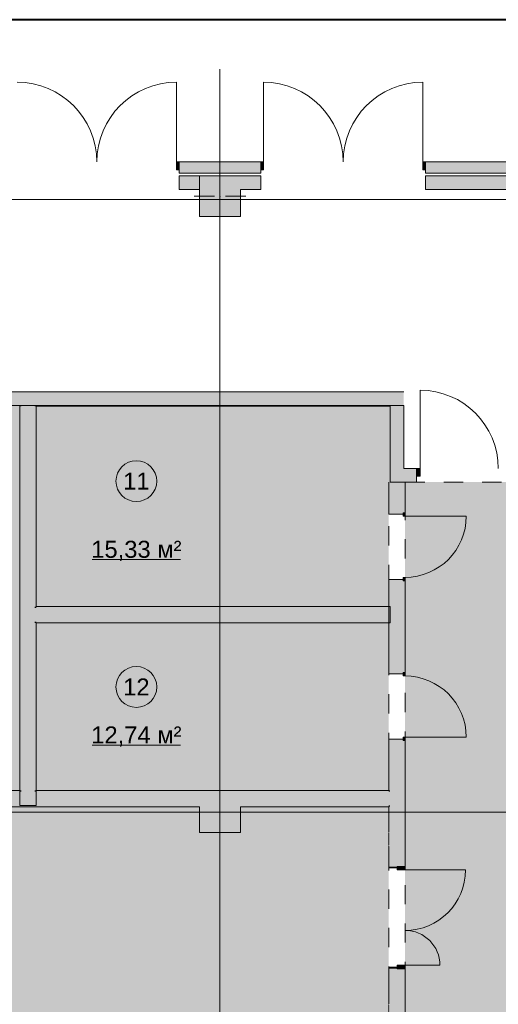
# Model space of a CAD drawing. Header units: millimetres. Extents: x 0 to 1184, y 0 to 836.
# Tile 113 of 256: x 412 to 482, y 691 to 836. Entities that reach past the tile are written whole.
import ezdxf
from ezdxf.xclip import XClip

# ---------------------------------------------------------------- set-up
doc = ezdxf.new("R2010")
doc.units = ezdxf.units.MM
doc.header["$MEASUREMENT"] = 0
doc.header["$XCLIPFRAME"] = 0
doc.linetypes.add('Штриховая', pattern=[5.644444, 2.822222, -2.822222])
for name, color, linetype in [('Конструктив - ГКЛ', 7, 'Continuous'), ('Конструктив - Колонны', 7, 'Continuous'), ('Конструктив - Стена сущ для Кладочного плана', 7, 'Continuous'), ('Конструктив - Стены Блок 200 нов', 7, 'Continuous'), ('Конструктив - Стены Внутр сущ.', 7, 'Continuous'), ('Конструктив - Стены наружние фасад', 7, 'Continuous'), ('Элемент Модели - Зона', 7, 'Continuous'), ('Элемент Модели - Оси', 7, 'Continuous')]:
    doc.layers.add(name, color=color, linetype=linetype)
doc.styles.add('СГЕНЕРИР_СТИЛЬ_3', font='txt')

# ---------------------------------------------------------------- blocks, each defined once
blk = doc.blocks.new('Чертеж_4_4', base_point=(-278.48, 89.56))
at = {"layer": 'Конструктив - ГКЛ', "linetype": 'Continuous', "lineweight": 0, "true_color": 0x606060}
for points in [[(412.12, 779.19), (412.32, 779.19), (412.32, 779.31), (412.12, 779.31)], [(414.32, 779.19), (414.52, 779.19), (414.52, 779.31), (414.32, 779.31)], [(414.57, 779.19), (466.47, 779.19), (466.47, 779.31), (414.57, 779.31)]]:
    blk.add_hatch(color=251, dxfattribs=at).paths.add_polyline_path(points)
at = {"layer": 'Конструктив - Колонны', "linetype": 'Continuous', "lineweight": 0, "true_color": 0x000000}
for points in [[(438.52, 807.06), (444.52, 807.06), (444.52, 811.06), (444.52, 813.06), (438.52, 813.06)], [(438.52, 722.56), (438.52, 720.56), (444.52, 720.56), (444.52, 722.56)], [(438.52, 720.56), (438.52, 720.41), (444.52, 720.41), (444.52, 720.56)], [(438.52, 720.41), (438.52, 720.36), (444.52, 720.36), (444.52, 720.41)], [(438.52, 720.36), (438.52, 716.56), (444.52, 716.56), (444.52, 720.36)]]:
    blk.add_hatch(color=18, dxfattribs=at).paths.add_polyline_path(points)
at = {"layer": 'Конструктив - Стена сущ для Кладочного плана', "linetype": 'Continuous', "lineweight": 0, "true_color": 0x000000}
blk.add_hatch(color=18, dxfattribs=at).paths.add_polyline_path([(468.52, 781.31), (316.72, 781.31), (316.72, 779.31), (468.52, 779.31)])
at = {"layer": 'Конструктив - Стены Блок 200 нов', "linetype": 'Continuous', "lineweight": 0, "true_color": 0x000000}
for points in [[(412.12, 779.19), (412.12, 720.56), (412.32, 720.56), (412.32, 779.19)], [(412.32, 779.19), (414.32, 779.19), (414.32, 779.31), (412.32, 779.31)], [(414.32, 749.57), (414.32, 779.19), (412.32, 779.19), (412.32, 749.57)], [(414.52, 749.77), (414.52, 779.19), (414.32, 779.19), (414.32, 749.77)], [(466.52, 768.06), (466.32, 768.06), (466.52, 768.06)], [(466.52, 768.06), (466.32, 768.06), (466.32, 763.56), (466.52, 763.56)], [(466.52, 768.06), (468.52, 768.02), (468.52, 768.06), (466.52, 768.06)], [(466.52, 768.06), (466.52, 763.56), (468.42, 763.56), (468.52, 763.56), (468.52, 768.02)], [(468.72, 768.01), (468.52, 768.01), (468.52, 763.56), (468.72, 763.56)], [(466.32, 763.56), (466.32, 763.36), (468.42, 763.36), (468.42, 763.56), (466.52, 763.56)], [(466.32, 753.76), (466.32, 753.56), (466.52, 753.56), (468.42, 753.56), (468.42, 753.76)], [(466.32, 740.07), (466.52, 740.07), (466.52, 753.56), (466.32, 753.56)], [(466.52, 740.07), (468.42, 740.07), (468.52, 740.07), (468.52, 753.56), (468.42, 753.56), (466.52, 753.56)], [(468.52, 753.56), (468.52, 740.07), (468.72, 740.07), (468.72, 753.56)], [(414.32, 747.57), (414.32, 749.57), (412.32, 749.57), (412.32, 747.57)], [(414.52, 749.57), (414.52, 749.77), (414.32, 749.77), (414.32, 749.57)], [(414.52, 747.57), (414.52, 749.57), (414.32, 749.57), (414.32, 747.57)], [(466.52, 749.77), (414.52, 749.77), (414.52, 749.57), (466.52, 749.57)], [(414.52, 747.57), (466.52, 747.57), (466.52, 749.57), (414.52, 749.57)], [(412.32, 747.57), (412.32, 720.56), (414.32, 720.56), (414.32, 747.57)], [(414.52, 747.37), (414.52, 747.57), (414.32, 747.57), (414.32, 747.37)], [(414.32, 747.37), (414.32, 720.56), (414.52, 720.56), (414.52, 747.37)], [(414.52, 747.37), (466.52, 747.37), (466.52, 747.57), (414.52, 747.57)], [(466.32, 739.87), (468.42, 739.87), (468.42, 740.07), (466.52, 740.07), (466.32, 740.07)], [(466.32, 730.07), (466.52, 730.07), (468.42, 730.07), (468.42, 730.27), (466.32, 730.27)], [(466.32, 722.76), (466.52, 722.76), (466.52, 730.07), (466.32, 730.07)], [(466.52, 730.07), (466.52, 722.56), (468.52, 722.56), (468.52, 730.07), (468.42, 730.07)], [(468.52, 722.56), (468.72, 722.56), (468.72, 730.07), (468.52, 730.07)], [(412.12, 722.76), (351.52, 722.76), (351.52, 722.56), (412.12, 722.56)], [(354.52, 722.56), (354.52, 720.56), (412.32, 720.56), (412.32, 722.56)], [(412.12, 722.56), (412.32, 722.56), (412.32, 722.76), (412.12, 722.76)], [(412.32, 722.56), (414.32, 722.56), (414.32, 722.76), (412.32, 722.76)], [(412.32, 720.56), (414.32, 720.56), (414.32, 722.56), (412.32, 722.56)], [(414.32, 722.56), (414.52, 722.56), (414.52, 722.76), (414.32, 722.76)], [(414.32, 722.56), (414.32, 720.56), (438.52, 720.56), (438.52, 722.56)], [(414.52, 722.56), (466.32, 722.56), (466.32, 722.76), (414.52, 722.76)], [(444.52, 722.56), (444.52, 720.56), (466.32, 720.56), (466.32, 722.56)], [(466.32, 722.76), (466.32, 722.56), (466.52, 722.56), (466.52, 722.76)], [(466.32, 722.56), (466.32, 720.56), (466.52, 720.56), (466.52, 722.56)], [(466.52, 722.56), (466.52, 720.56), (468.52, 720.56), (468.52, 722.56)], [(468.52, 722.56), (468.52, 711.56), (468.72, 711.56), (468.72, 722.56)], [(354.52, 720.56), (354.52, 720.36), (438.52, 720.36), (438.52, 720.56)], [(444.52, 720.56), (444.52, 720.36), (466.32, 720.36), (466.32, 720.56)], [(466.32, 720.56), (466.32, 720.36), (466.52, 720.36), (466.52, 720.56)], [(466.52, 711.56), (467.57, 711.56), (468.52, 711.56), (468.52, 720.56), (466.52, 720.56)], [(466.32, 720.36), (466.32, 716.56), (466.52, 716.56), (466.52, 720.36)], [(466.32, 714.64), (466.44, 714.64), (466.44, 716.48), (466.32, 716.48)], [(466.52, 714.56), (466.32, 714.56), (466.32, 711.56), (466.52, 711.56)], [(466.32, 711.56), (466.32, 711.36), (467.57, 711.36), (467.57, 711.56), (466.52, 711.56)], [(466.32, 696.76), (466.32, 696.56), (466.52, 696.56), (467.57, 696.56), (467.57, 696.76)], [(466.32, 691.36), (466.52, 691.36), (466.52, 696.56), (466.32, 696.56)], [(466.52, 696.56), (466.52, 689.06), (468.52, 689.06), (468.52, 696.56), (467.57, 696.56)], [(468.52, 687.06), (468.72, 687.06), (468.72, 696.56), (468.52, 696.56)]]:
    blk.add_hatch(color=18, dxfattribs=at).paths.add_polyline_path(points)
at = {"layer": 'Конструктив - Стены Блок 200 нов', "linetype": 'Continuous', "lineweight": 0, "true_color": 0x7f7f7f}
for points in [[(468.72, 763.56), (468.42, 763.56), (468.42, 763.06), (468.72, 763.06)], [(468.42, 753.56), (468.72, 753.56), (468.72, 754.06), (468.42, 754.06)], [(468.42, 740.07), (468.42, 739.57), (468.72, 739.57), (468.72, 740.07)], [(468.72, 730.07), (468.72, 730.57), (468.42, 730.57), (468.42, 730.07)], [(468.72, 711.56), (467.57, 711.56), (467.57, 711.06), (468.72, 711.06)], [(467.57, 696.56), (468.72, 696.56), (468.72, 697.06), (467.57, 697.06)]]:
    blk.add_hatch(color=8, dxfattribs=at).paths.add_polyline_path(points)
at = {"layer": 'Конструктив - Стены Внутр сущ.', "linetype": 'Continuous', "lineweight": 0, "true_color": 0x000000}
for points in [[(435.52, 813.06), (435.52, 811.06), (438.52, 811.06), (438.52, 813.06)], [(444.52, 811.06), (447.52, 811.06), (447.52, 813.06), (444.52, 813.06)], [(471.72, 813.06), (471.72, 811.06), (528.52, 811.06), (528.52, 813.06)], [(466.52, 779.31), (466.52, 770.06), (468.52, 770.06), (468.52, 779.31)], [(468.52, 770.06), (466.52, 768.06), (468.52, 768.06)], [(468.52, 770.06), (466.52, 770.06), (466.52, 768.06)], [(468.52, 768.06), (470.42, 768.06), (470.42, 770.06), (468.52, 770.06)]]:
    blk.add_hatch(color=18, dxfattribs=at).paths.add_polyline_path(points)
at = {"layer": 'Конструктив - Стены Внутр сущ.', "linetype": 'Continuous', "lineweight": 0, "true_color": 0x7f7f7f}
blk.add_hatch(color=8, dxfattribs=at).paths.add_polyline_path([(470.42, 768.91), (470.92, 768.91), (470.92, 770.06), (470.42, 770.06)])
at = {"layer": 'Конструктив - Стены наружние фасад', "linetype": 'Continuous', "lineweight": 0, "true_color": 0x7f7f7f}
for points in [[(435.52, 815.11), (435.12, 815.11), (435.12, 813.96), (435.52, 813.96)], [(447.52, 813.96), (447.92, 813.96), (447.92, 815.11), (447.52, 815.11)], [(471.72, 815.11), (471.32, 815.11), (471.32, 813.96), (471.72, 813.96)]]:
    blk.add_hatch(color=8, dxfattribs=at).paths.add_polyline_path(points)
at = {"layer": 'Конструктив - Стены наружние фасад', "linetype": 'Continuous', "lineweight": 0, "true_color": 0x000000}
for points in [[(435.52, 814.96), (447.52, 814.96), (447.52, 815.11), (435.52, 815.11)], [(435.52, 814.66), (447.52, 814.66), (447.52, 814.96), (435.52, 814.96)], [(447.52, 814.66), (435.52, 814.66), (435.52, 813.46), (447.52, 813.46)], [(471.72, 814.96), (630.92, 814.96), (630.92, 815.11), (471.72, 815.11)], [(471.72, 814.66), (630.92, 814.66), (630.92, 814.96), (471.72, 814.96)], [(630.92, 814.66), (471.72, 814.66), (471.72, 813.46), (630.92, 813.46)]]:
    blk.add_hatch(color=18, dxfattribs=at).paths.add_polyline_path(points)
at = {"layer": 'Элемент Модели - Зона', "linetype": 'Continuous', "lineweight": 0, "true_color": 0xf4d5ec}
blk.add_hatch(color=254, dxfattribs=at).paths.add_polyline_path([(412.12, 722.76), (412.12, 779.31), (350.72, 779.31), (350.72, 722.76)])
at = {"layer": 'Элемент Модели - Зона', "linetype": 'Continuous', "lineweight": 0, "true_color": 0xd7d9d5}
for points in [[(414.52, 779.31), (414.52, 749.77), (466.32, 749.77), (466.32, 768.06), (466.52, 768.06), (466.52, 779.31)], [(466.32, 722.76), (466.32, 747.37), (414.52, 747.37), (414.52, 722.76)], [(330.02, 689.26), (331.52, 689.26), (374.52, 689.26), (419.52, 689.26), (421.52, 689.26), (464.52, 689.26), (466.32, 689.26), (466.32, 714.56), (466.32, 716.56), (466.32, 717.56), (466.32, 720.36), (444.52, 720.36), (444.52, 716.56), (438.52, 716.56), (438.52, 720.36), (354.52, 720.36), (354.52, 716.56), (348.52, 716.56), (348.52, 720.36), (330.02, 720.36)]]:
    blk.add_hatch(color=254, dxfattribs=at).paths.add_polyline_path(points)
at = {"layer": 'Элемент Модели - Зона', "linetype": 'Continuous', "lineweight": 0, "true_color": 0xf4f2aa}
h = blk.add_hatch(color=51, dxfattribs=at)
h.paths.add_polyline_path([(83.02, 539.14), (82.62, 539.14), (82.62, 452.76), (140.32, 452.76), (140.32, 480.98), (172.95, 513.62), (173.09, 513.47), (173.09, 513.76), (354.52, 513.76), (354.52, 513.56), (495.52, 513.56), (495.52, 513.76), (862.33, 513.76), (894.69, 481.33), (894.72, 477.98), (894.72, 452.61), (895.12, 452.61), (895.12, 432.56), (892.72, 432.56), (892.72, 446.56), (888.52, 446.56), (888.52, 450.56), (804.52, 450.56), (804.52, 446.56), (798.52, 446.56), (798.52, 450.56), (714.72, 450.56), (714.72, 359.26), (798.52, 359.26), (798.52, 366.06), (804.52, 366.06), (804.52, 354.16), (845.32, 354.16), (845.32, 363.26), (846.52, 363.26), (846.52, 301.37), (892.72, 301.37), (892.72, 352.06), (888.02, 352.06), (888.02, 367.06), (892.72, 367.06), (892.72, 417.56), (895.12, 417.56), (895.12, 291.06), (892.72, 291.06), (892.72, 298.97), (714.72, 298.97), (714.72, 236.06), (892.72, 236.06), (892.72, 266.56), (888.52, 266.56), (888.52, 272.82), (892.72, 272.82), (892.72, 276.06), (895.12, 276.06), (895.12, 272.76), (930.02, 272.76), (930.02, 461.62), (923.91, 461.62), (923.91, 539.56), (978.52, 539.56), (978.52, 542.56), (984.52, 542.56), (984.52, 539.56), (1131.77, 539.56), (1131.77, 540.56), (1122.77, 540.56), (1122.77, 564.56), (1048.52, 564.56), (1048.52, 626.36), (1026.82, 626.36), (1026.82, 632.56), (1013.35, 632.56), (984.52, 632.56), (984.52, 626.56), (978.52, 626.56), (978.52, 631.69), (969.52, 631.69), (894.52, 631.69), (894.52, 626.56), (888.52, 626.56), (888.52, 631.69), (804.52, 631.69), (804.52, 626.56), (798.52, 626.56), (798.52, 631.69), (714.52, 631.69), (714.52, 626.56), (708.52, 626.56), (708.52, 631.69), (628.02, 631.69), (628.02, 626.56), (622.02, 626.56), (621.02, 626.56), (621.02, 575.89), (496.02, 575.89), (496.02, 627.56), (496.02, 706.46), (496.12, 706.46), (496.12, 768.06), (468.72, 768.06), (468.72, 686.86), (461.17, 686.86), (461.17, 631.68), (444.52, 631.68), (444.52, 626.56), (438.52, 626.56), (438.52, 631.68), (354.52, 631.68), (354.52, 626.56), (348.52, 626.56), (348.52, 631.68), (331.77, 631.68), (331.77, 554.56), (331.77, 539.56), (264.52, 539.56), (264.52, 536.56), (258.52, 536.56), (258.52, 539.56), (174.52, 539.56), (174.52, 536.56), (168.52, 536.56), (168.52, 539.56), (89.02, 539.56), (89.02, 536.56), (83.02, 536.56)])
h.paths.add_polyline_path([(357.34, 557.03, -1), (357.34, 596.1), (435.78, 596.1, -1), (435.78, 557.03)], flags=0)
h.paths.add_polyline_path([(534.52, 536.56), (528.52, 536.56), (528.52, 542.56), (534.52, 542.56)], flags=0)
h.paths.add_polyline_path([(615.02, 542.56), (621.02, 542.56), (621.02, 536.56), (615.02, 536.56)], flags=0)
h.paths.add_polyline_path([(622.02, 536.56), (622.02, 542.56), (628.02, 542.56), (628.02, 536.56)], flags=0)
h.paths.add_polyline_path([(708.52, 536.56), (708.52, 542.56), (714.52, 542.56), (714.52, 536.56)], flags=0)
h.paths.add_polyline_path([(798.52, 536.56), (798.52, 542.56), (804.52, 542.56), (804.52, 536.56)], flags=0)
h.paths.add_polyline_path([(888.52, 542.56), (894.52, 542.56), (894.52, 536.56), (888.52, 536.56)], flags=0)
at = {"layer": 'Конструктив - ГКЛ', "color": 7, "linetype": 'Continuous', "lineweight": 15}
blk.add_line((414.32, 779.31), (412.32, 779.31), dxfattribs=at)
at = {"layer": 'Конструктив - ГКЛ', "color": 7, "linetype": 'Continuous', "lineweight": 15, "flags": 128}
for points in [[(466.47, 779.31), (207.52, 779.31)], [(414.57, 779.19), (466.47, 779.19)]]:
    blk.add_lwpolyline(points, dxfattribs=at)
at = {"layer": 'Конструктив - Колонны', "color": 7, "linetype": 'Continuous', "lineweight": 15}
for p, q in [((441.52, 810.86), (441.52, 813.86)), ((440.72, 810.06), (437.72, 810.06)), ((441.52, 809.26), (441.52, 806.26)), ((442.32, 810.06), (445.32, 810.06)), ((441.52, 720.36), (441.52, 723.36)), ((440.72, 719.56), (437.72, 719.56)), ((442.32, 719.56), (445.32, 719.56)), ((441.52, 718.76), (441.52, 715.76))]:
    blk.add_line(p, q, dxfattribs=at)
at = {"layer": 'Конструктив - Колонны', "color": 7, "linetype": 'Continuous', "lineweight": 15, "flags": 128}
for points in [[(444.52, 813.06), (438.52, 813.06), (438.52, 807.06), (444.52, 807.06), (444.52, 811.06)], [(438.52, 720.36), (438.52, 716.56), (444.52, 716.56), (444.52, 720.36)]]:
    blk.add_lwpolyline(points, dxfattribs=at)
at = {"layer": 'Конструктив - Колонны', "color": 7, "linetype": 'Continuous', "lineweight": 15}
for p in [(441.52, 810.06), (441.52, 719.56)]:
    blk.add_point(p, dxfattribs=at)
at = {"layer": 'Конструктив - Стена сущ для Кладочного плана', "color": 7, "linetype": 'Continuous', "lineweight": 15, "flags": 128}
for points in [[(468.52, 781.31), (316.72, 781.31)], [(316.72, 779.31), (468.52, 779.31)]]:
    blk.add_lwpolyline(points, dxfattribs=at)
at = {"layer": 'Конструктив - Стены Блок 200 нов', "color": 7, "linetype": 'Continuous', "lineweight": 15}
for p, q in [((466.32, 763.56), (466.32, 763.36)), ((466.32, 763.56), (466.32, 763.36)), ((468.42, 763.36), (466.32, 763.36)), ((468.42, 763.36), (466.32, 763.36)), ((468.52, 763.56), (468.42, 763.56)), ((468.42, 763.06), (468.42, 763.56)), ((468.42, 763.56), (468.72, 763.56)), ((468.52, 763.56), (468.42, 763.56)), ((468.52, 763.56), (468.42, 763.56)), ((468.72, 763.06), (468.42, 763.06)), ((468.72, 763.56), (468.52, 763.56)), ((468.72, 763.56), (468.52, 763.56)), ((468.72, 763.56), (468.52, 763.56)), ((468.72, 763.56), (468.72, 763.06)), ((468.72, 763.06), (477.72, 763.06)), ((468.42, 753.76), (466.32, 753.76)), ((466.32, 753.56), (466.32, 753.76)), ((466.32, 753.56), (466.32, 753.76)), ((468.42, 753.76), (466.32, 753.76)), ((468.42, 753.56), (468.42, 754.06)), ((468.42, 754.06), (468.72, 754.06)), ((468.72, 754.06), (468.72, 753.56)), ((468.52, 753.56), (468.42, 753.56)), ((468.72, 753.56), (468.42, 753.56)), ((468.52, 753.56), (468.42, 753.56)), ((468.52, 753.56), (468.42, 753.56)), ((468.72, 753.56), (468.52, 753.56)), ((468.72, 753.56), (468.52, 753.56)), ((468.72, 753.56), (468.52, 753.56)), ((466.32, 740.07), (466.32, 739.87)), ((466.32, 740.07), (466.32, 739.87)), ((468.42, 739.87), (466.32, 739.87)), ((468.42, 739.87), (466.32, 739.87)), ((468.52, 740.07), (468.42, 740.07)), ((468.42, 740.07), (468.42, 739.57)), ((468.72, 740.07), (468.42, 740.07)), ((468.52, 740.07), (468.42, 740.07)), ((468.52, 740.07), (468.42, 740.07)), ((468.42, 739.57), (468.72, 739.57)), ((468.72, 740.07), (468.52, 740.07)), ((468.72, 740.07), (468.52, 740.07)), ((468.72, 740.07), (468.52, 740.07)), ((468.72, 739.57), (468.72, 740.07)), ((468.42, 730.27), (466.32, 730.27)), ((466.32, 730.07), (466.32, 730.27)), ((466.32, 730.07), (466.32, 730.27)), ((468.42, 730.27), (466.32, 730.27)), ((468.72, 730.57), (468.42, 730.57)), ((468.42, 730.57), (468.42, 730.07)), ((468.52, 730.07), (468.42, 730.07)), ((468.42, 730.07), (468.72, 730.07)), ((468.52, 730.07), (468.42, 730.07)), ((468.52, 730.07), (468.42, 730.07)), ((468.72, 730.07), (468.52, 730.07)), ((468.72, 730.07), (468.52, 730.07)), ((468.72, 730.07), (468.52, 730.07)), ((468.72, 730.07), (468.72, 730.57)), ((468.72, 730.57), (477.72, 730.57)), ((466.32, 711.56), (466.32, 711.36)), ((466.32, 711.56), (466.32, 711.36)), ((467.57, 711.36), (466.32, 711.36)), ((467.57, 711.36), (466.32, 711.36)), ((468.52, 711.56), (467.57, 711.56)), ((467.57, 711.06), (467.57, 711.56)), ((467.57, 711.56), (468.72, 711.56)), ((468.52, 711.56), (467.57, 711.56)), ((468.52, 711.56), (467.57, 711.56)), ((468.72, 711.06), (467.57, 711.06)), ((468.72, 711.56), (468.52, 711.56)), ((468.72, 711.56), (468.52, 711.56)), ((468.72, 711.56), (468.52, 711.56)), ((468.72, 711.56), (468.72, 711.06)), ((468.72, 711.06), (477.6, 711.06)), ((467.57, 696.76), (466.32, 696.76)), ((466.32, 696.56), (466.32, 696.76)), ((466.32, 696.56), (466.32, 696.76)), ((467.57, 696.76), (466.32, 696.76)), ((467.57, 696.56), (467.57, 697.06)), ((467.57, 697.06), (468.72, 697.06)), ((468.52, 696.56), (467.57, 696.56)), ((468.72, 696.56), (467.57, 696.56)), ((468.52, 696.56), (467.57, 696.56)), ((468.52, 696.56), (467.57, 696.56)), ((468.72, 696.56), (468.52, 696.56)), ((468.72, 696.56), (468.52, 696.56)), ((468.72, 696.56), (468.52, 696.56)), ((468.72, 697.06), (468.72, 696.56)), ((468.72, 697.06), (473.84, 697.06))]:
    blk.add_line(p, q, dxfattribs=at)
at = {"layer": 'Конструктив - Стены Блок 200 нов', "color": 7, "linetype": 'Continuous', "lineweight": 15, "flags": 128}
for points in [[(412.12, 779.19), (412.12, 720.56)], [(414.52, 749.77), (414.52, 779.19)], [(466.32, 768.06), (466.32, 763.56)], [(468.72, 763.56), (468.72, 768.01)], [(466.32, 753.56), (466.32, 740.07)], [(468.72, 740.07), (468.72, 753.56)], [(466.52, 749.77), (414.52, 749.77)], [(466.52, 749.57), (466.52, 749.77)], [(466.52, 747.57), (466.52, 749.57)], [(414.52, 720.56), (414.52, 747.37)], [(414.52, 747.37), (466.52, 747.37)], [(466.52, 747.37), (466.52, 747.57)], [(466.32, 730.07), (466.32, 722.76)], [(468.72, 722.56), (468.72, 730.07)], [(412.12, 722.76), (351.52, 722.76)], [(466.32, 722.76), (414.52, 722.76)], [(468.72, 711.56), (468.72, 722.56)], [(412.12, 720.56), (412.32, 720.56)], [(412.32, 720.56), (414.32, 720.56)], [(414.32, 720.56), (414.52, 720.56)], [(354.52, 720.36), (438.52, 720.36)], [(444.52, 720.36), (466.32, 720.36)], [(466.32, 720.36), (466.32, 716.56)], [(466.32, 716.48), (466.32, 714.64)], [(466.32, 714.56), (466.32, 711.56)], [(466.32, 696.56), (466.32, 691.36)], [(468.72, 687.06), (468.72, 696.56)]]:
    blk.add_lwpolyline(points, dxfattribs=at)
at = {"layer": 'Конструктив - Стены Блок 200 нов', "color": 7, "linetype": 'Continuous', "lineweight": 15}
for centre, radius, start, end in [((468.72, 763.06), 9, 270, 0), ((468.72, 730.57), 9, 0, 90), ((468.72, 711.06), 8.88, 270, 0), ((468.72, 697.06), 5.12, 0, 90)]:
    blk.add_arc(centre, radius, start, end, dxfattribs=at)
at = {"layer": 'Конструктив - Стены Внутр сущ.', "color": 7, "linetype": 'Continuous', "lineweight": 15}
for p, q in [((435.52, 813.06), (435.52, 811.06)), ((435.52, 813.06), (435.52, 811.06)), ((447.52, 813.06), (447.52, 811.06)), ((447.52, 813.06), (447.52, 811.06)), ((471.72, 813.06), (471.72, 811.06)), ((471.72, 813.06), (471.72, 811.06)), ((470.92, 770.06), (470.92, 781.56)), ((470.42, 770.06), (470.42, 768.91)), ((470.92, 770.06), (470.42, 770.06)), ((470.42, 770.06), (470.42, 768.91)), ((470.42, 770.06), (470.42, 768.91)), ((470.42, 770.06), (470.42, 768.91)), ((470.92, 768.91), (470.92, 770.06)), ((470.42, 768.91), (470.42, 768.06)), ((470.42, 768.91), (470.92, 768.91)), ((470.42, 768.91), (470.42, 768.06))]:
    blk.add_line(p, q, dxfattribs=at)
at = {"layer": 'Конструктив - Стены Внутр сущ.', "color": 7, "linetype": 'Continuous', "lineweight": 15, "flags": 128}
for points in [[(438.52, 813.06), (435.52, 813.06)], [(438.52, 811.06), (438.52, 813.06)], [(447.52, 813.06), (444.52, 813.06)], [(528.52, 813.06), (471.72, 813.06)], [(435.52, 811.06), (438.52, 811.06)], [(444.52, 811.06), (447.52, 811.06)], [(471.72, 811.06), (528.52, 811.06)], [(466.52, 779.31), (466.52, 768.06)], [(468.52, 770.06), (468.52, 779.31)], [(470.42, 770.06), (468.52, 770.06)], [(466.52, 768.06), (468.52, 768.06)], [(468.52, 768.06), (470.42, 768.06)]]:
    blk.add_lwpolyline(points, dxfattribs=at)
at = {"layer": 'Конструктив - Стены Внутр сущ.', "color": 7, "linetype": 'Continuous', "lineweight": 15}
blk.add_arc((470.92, 770.06), 11.5, 0, 90, dxfattribs=at)
at = {"layer": 'Конструктив - Стены наружние фасад', "color": 7, "linetype": 'Continuous', "lineweight": 15}
for p, q in [((435.12, 815.11), (435.12, 826.81)), ((447.92, 815.11), (447.92, 826.81)), ((471.32, 815.11), (471.32, 826.81)), ((435.52, 815.11), (435.12, 815.11)), ((435.12, 815.11), (435.12, 813.96)), ((435.52, 815.11), (435.89, 815.11)), ((435.52, 815.11), (435.52, 814.96)), ((435.52, 813.96), (435.52, 815.11)), ((435.52, 815.11), (435.52, 814.96)), ((435.52, 815.11), (435.52, 814.96)), ((435.52, 815.11), (435.89, 815.11)), ((435.52, 815.11), (435.89, 815.11)), ((435.52, 814.96), (435.52, 814.66)), ((435.52, 814.96), (435.52, 814.66)), ((435.52, 814.96), (435.52, 814.66)), ((435.52, 814.66), (435.52, 813.96)), ((435.52, 814.66), (435.52, 813.96)), ((435.52, 814.66), (435.52, 813.96)), ((447.52, 815.11), (447.15, 815.11)), ((447.52, 815.11), (447.15, 815.11)), ((447.52, 815.11), (447.15, 815.11)), ((447.52, 815.11), (447.52, 814.96)), ((447.92, 815.11), (447.52, 815.11)), ((447.52, 815.11), (447.52, 813.96)), ((447.52, 815.11), (447.52, 814.96)), ((447.52, 815.11), (447.52, 814.96)), ((447.52, 814.96), (447.52, 814.66)), ((447.52, 814.96), (447.52, 814.66)), ((447.52, 814.96), (447.52, 814.66)), ((447.52, 814.66), (447.52, 813.96)), ((447.52, 814.66), (447.52, 813.96)), ((447.52, 814.66), (447.52, 813.96)), ((447.92, 813.96), (447.92, 815.11)), ((471.72, 815.11), (471.32, 815.11)), ((471.32, 815.11), (471.32, 813.96)), ((471.72, 815.11), (472.09, 815.11)), ((471.72, 815.11), (471.72, 814.96)), ((471.72, 813.96), (471.72, 815.11)), ((471.72, 815.11), (471.72, 814.96)), ((471.72, 815.11), (471.72, 814.96)), ((471.72, 815.11), (472.09, 815.11)), ((471.72, 815.11), (472.09, 815.11)), ((471.72, 814.96), (471.72, 814.66)), ((471.72, 814.96), (471.72, 814.66)), ((471.72, 814.96), (471.72, 814.66)), ((471.72, 814.66), (471.72, 813.96)), ((471.72, 814.66), (471.72, 813.96)), ((471.72, 814.66), (471.72, 813.96)), ((435.12, 813.96), (435.52, 813.96)), ((435.52, 813.96), (435.52, 813.46)), ((435.52, 813.96), (435.52, 813.46)), ((435.52, 813.96), (435.52, 813.46)), ((435.52, 813.46), (435.89, 813.46)), ((435.52, 813.46), (435.89, 813.46)), ((435.52, 813.46), (435.89, 813.46)), ((447.52, 813.46), (447.15, 813.46)), ((447.52, 813.46), (447.15, 813.46)), ((447.52, 813.46), (447.15, 813.46)), ((447.52, 813.96), (447.52, 813.46)), ((447.52, 813.96), (447.92, 813.96)), ((447.52, 813.96), (447.52, 813.46)), ((447.52, 813.96), (447.52, 813.46)), ((471.32, 813.96), (471.72, 813.96)), ((471.72, 813.96), (471.72, 813.46)), ((471.72, 813.96), (471.72, 813.46)), ((471.72, 813.96), (471.72, 813.46)), ((471.72, 813.46), (472.09, 813.46)), ((471.72, 813.46), (472.09, 813.46)), ((471.72, 813.46), (472.09, 813.46))]:
    blk.add_line(p, q, dxfattribs=at)
at = {"layer": 'Конструктив - Стены наружние фасад', "color": 7, "linetype": 'Continuous', "lineweight": 15, "flags": 128}
for points in [[(447.52, 815.11), (435.52, 815.11)], [(630.92, 815.11), (471.72, 815.11)], [(435.52, 813.46), (447.52, 813.46)], [(471.72, 813.46), (630.92, 813.46)]]:
    blk.add_lwpolyline(points, dxfattribs=at)
at = {"layer": 'Конструктив - Стены наружние фасад', "color": 7, "linetype": 'Continuous', "lineweight": 15}
for centre, start, end in [((411.72, 815.11), 0, 90), ((435.12, 815.11), 90, 180), ((447.92, 815.11), 0, 90), ((471.32, 815.11), 90, 180)]:
    blk.add_arc(centre, 11.7, start, end, dxfattribs=at)
at = {"layer": 'Элемент Модели - Зона', "color": 7, "linetype": 'Continuous', "lineweight": 15}
for p, q in [((422.74, 756.66), (435.74, 756.66)), ((422.74, 729.38), (435.74, 729.38))]:
    blk.add_line(p, q, dxfattribs=at)
at = {"layer": 'Элемент Модели - Зона', "color": 7, "linetype": 'Штриховая', "lineweight": 15, "flags": 128}
for points in [[(412.12, 722.76), (412.12, 779.31), (350.72, 779.31), (350.72, 722.76)], [(414.52, 779.31), (414.52, 749.77), (466.32, 749.77), (466.32, 768.06), (466.52, 768.06), (466.52, 779.31)], [(83.02, 539.14), (82.62, 539.14), (82.62, 452.76), (140.32, 452.76), (140.32, 480.98), (172.95, 513.62), (173.09, 513.47), (173.09, 513.76), (354.52, 513.76), (354.52, 513.56), (495.52, 513.56), (495.52, 513.76), (862.33, 513.76), (894.69, 481.33), (894.72, 477.98), (894.72, 452.61), (895.12, 452.61), (895.12, 432.56), (892.72, 432.56), (892.72, 446.56), (888.52, 446.56), (888.52, 450.56), (804.52, 450.56), (804.52, 446.56), (798.52, 446.56), (798.52, 450.56), (714.72, 450.56), (714.72, 359.26), (798.52, 359.26), (798.52, 366.06), (804.52, 366.06), (804.52, 354.16), (845.32, 354.16), (845.32, 363.26), (846.52, 363.26), (846.52, 301.37), (892.72, 301.37), (892.72, 352.06), (888.02, 352.06), (888.02, 367.06), (892.72, 367.06), (892.72, 417.56), (895.12, 417.56), (895.12, 291.06), (892.72, 291.06), (892.72, 298.97), (714.72, 298.97), (714.72, 236.06), (892.72, 236.06), (892.72, 266.56), (888.52, 266.56), (888.52, 272.82), (892.72, 272.82), (892.72, 276.06), (895.12, 276.06), (895.12, 272.76), (930.02, 272.76), (930.02, 461.62), (923.91, 461.62), (923.91, 539.56), (978.52, 539.56), (978.52, 542.56), (984.52, 542.56), (984.52, 539.56), (1131.77, 539.56), (1131.77, 540.56), (1122.77, 540.56), (1122.77, 564.56), (1048.52, 564.56), (1048.52, 626.36), (1026.82, 626.36), (1026.82, 632.56), (1013.35, 632.56), (984.52, 632.56), (984.52, 626.56), (978.52, 626.56), (978.52, 631.69), (969.52, 631.69), (894.52, 631.69), (894.52, 626.56), (888.52, 626.56), (888.52, 631.69), (804.52, 631.69), (804.52, 626.56), (798.52, 626.56), (798.52, 631.69), (714.52, 631.69), (714.52, 626.56), (708.52, 626.56), (708.52, 631.69), (628.02, 631.69), (628.02, 626.56), (622.02, 626.56), (621.02, 626.56), (621.02, 575.89), (496.02, 575.89), (496.02, 627.56), (496.02, 706.46), (496.12, 706.46), (496.12, 768.06), (468.72, 768.06), (468.72, 686.86), (461.17, 686.86), (461.17, 631.68), (444.52, 631.68), (444.52, 626.56), (438.52, 626.56), (438.52, 631.68), (354.52, 631.68), (354.52, 626.56), (348.52, 626.56), (348.52, 631.68), (331.77, 631.68), (331.77, 554.56), (331.77, 539.56), (264.52, 539.56), (264.52, 536.56), (258.52, 536.56), (258.52, 539.56), (174.52, 539.56), (174.52, 536.56), (168.52, 536.56), (168.52, 539.56), (89.02, 539.56), (89.02, 536.56), (83.02, 536.56)], [(466.32, 722.76), (466.32, 747.37), (414.52, 747.37), (414.52, 722.76)], [(330.02, 689.26), (331.52, 689.26), (374.52, 689.26), (419.52, 689.26), (421.52, 689.26), (464.52, 689.26), (466.32, 689.26), (466.32, 714.56), (466.32, 716.56), (466.32, 717.56), (466.32, 720.36), (444.52, 720.36), (444.52, 716.56), (438.52, 716.56), (438.52, 720.36), (354.52, 720.36), (354.52, 716.56), (348.52, 716.56), (348.52, 720.36), (330.02, 720.36)]]:
    blk.add_lwpolyline(points, close=True, dxfattribs=at)
at = {"layer": 'Элемент Модели - Зона', "color": 7, "linetype": 'Continuous', "lineweight": 15, "flags": 128}
for points in [[(432.24, 768.2, 1), (426.24, 768.2, 1)], [(432.24, 737.95, 1), (426.24, 737.95, 1)]]:
    blk.add_lwpolyline(points, format="xyb", close=True, dxfattribs=at)
at = {"layer": 'Элемент Модели - Оси', "color": 7, "linetype": 'Continuous', "lineweight": 15}
for p, q in [((441.52, 828.73), (441.52, 166.93)), ((57.32, 809.56), (1181.05, 809.56)), ((57.32, 719.56), (1181.05, 719.56))]:
    blk.add_line(p, q, dxfattribs=at)
at = {"layer": 'Элемент Модели - Зона', "color": 7, "linetype": 'Continuous', "lineweight": 15, "char_height": 2.5, "attachment_point": 5, "style": 'СГЕНЕРИР_СТИЛЬ_3'}
for s, insert in [('\\A1;{\\pqc;\\fArial|b0|i0|c204|p38;11}', (429.24, 768.2)), ('\\A1;{\\pqc;\\fArial|b0|i0|c204|p38;15,33 м²}', (429.24, 757.95)), ('\\A1;{\\pqc;\\fArial|b0|i0|c204|p38;12}', (429.24, 737.95)), ('\\A1;{\\pqc;\\fArial|b0|i0|c204|p38;12,74 м²}', (429.24, 730.67))]:
    blk.add_mtext(s, dxfattribs=dict(at, insert=insert))

msp = doc.modelspace()

# ---------------------------------------------------------------- linework, layer by layer
at = {"color": 7, "linetype": 'Continuous', "lineweight": 40}
msp.add_line((1184, 836), (20, 836), dxfattribs=at)

# ---------------------------------------------------------------- block references
at = {"color": 161, "linetype": 'Continuous', "lineweight": 40, "true_color": 0x83aefe}
ref = msp.add_blockref('Чертеж_4_4', (-278.48, 89.56), dxfattribs=at)
XClip(ref).set_block_clipping_path([(57.3201676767, 166.9277917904), (1181.0522393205, 828.727105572)])

doc.saveas('drawing.dxf')
